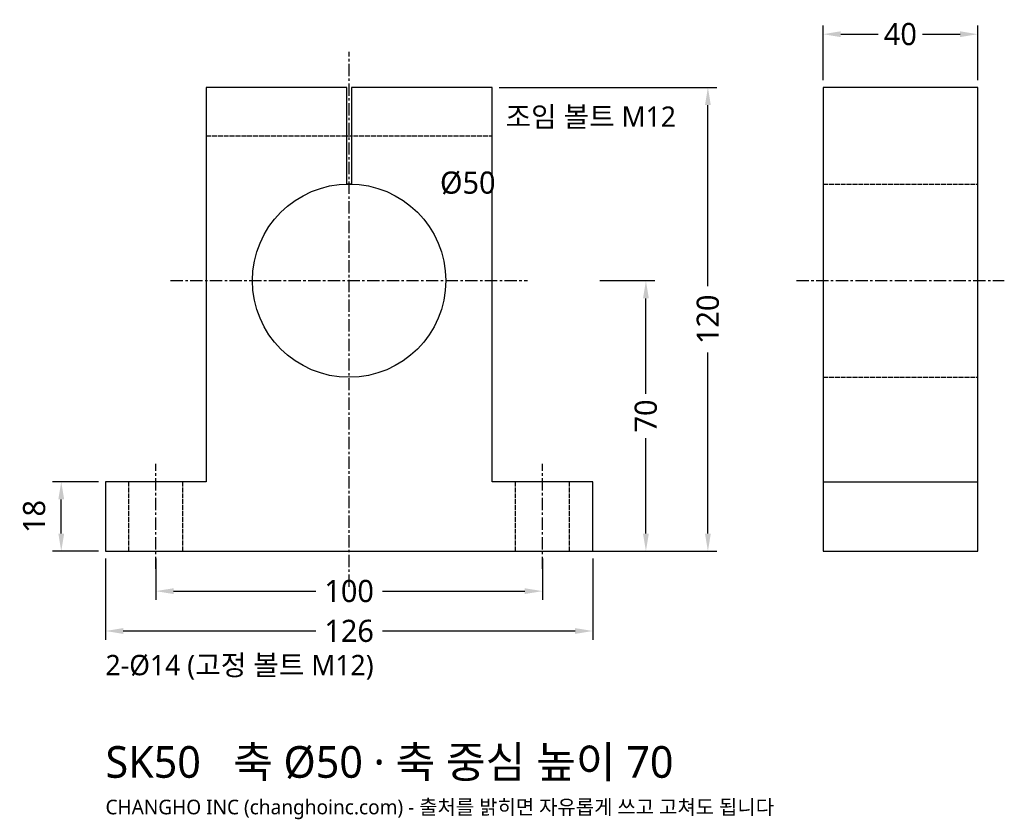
# Model space of a CAD drawing. Header units: millimetres. Extents: x -85 to 169, y -69 to 138.
import ezdxf

# ---------------------------------------------------------------- set-up
doc = ezdxf.new("R2010")
doc.units = ezdxf.units.MM
doc.linetypes.add('CENTER', pattern=[5.08, 3.175, -0.635, 0.635, -0.635])
doc.linetypes.add('DASHED', pattern=[1.524, 1.27, -0.254])
for name, color, linetype in [('문자', 7, 'CONTINUOUS'), ('숨은선', 3, 'DASHED'), ('외형선', 7, 'CONTINUOUS'), ('중심선', 1, 'CENTER'), ('치수', 4, 'CONTINUOUS')]:
    doc.layers.add(name, color=color, linetype=linetype)
doc.styles.add('CH_KOR', font='malgun.ttf')
doc.dimstyles.new('CH_DIM', dxfattribs={"dimtxt": 2.5, "dimasz": 2, "dimexe": 1, "dimexo": 0.8, "dimgap": 0.8, "dimtad": 1, "dimdec": 1, "dimdsep": 46, "dimtxsty": 'CH_KOR', "dimcen": 2.5, "dimclrd": 4, "dimclre": 4, "dimclrt": 4, "dimazin": 3, "dimtfac": 1, "dimtmove": 0, "dimatfit": 3})

# ---------------------------------------------------------------- blocks, each defined once
blk = doc.blocks.new('_CLOSEDFILLED')
at = {"color": 0, "linetype": 'BYBLOCK'}
blk.add_solid([(-1, 0.164), (0, 0), (-1, -0.164)], dxfattribs=at)
blk = doc.blocks.new('*D1')
at = {"color": 4}
for p, q in [((-63, -1.83), (-63, -22.91)), ((63, -1.83), (63, -22.91)), ((-58.42, -20.62), (-8.59, -20.62)), ((8.59, -20.62), (58.42, -20.62))]:
    blk.add_line(p, q, dxfattribs=at)
at = {"layer": 'Defpoints'}
for p in [(-63, 0), (63, 0), (-63, -20.62)]:
    blk.add_point(p, dxfattribs=at)
at = {"layer": '치수', "color": 4, "xscale": 4.581818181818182, "yscale": 4.581818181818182, "rotation": 180}
blk.add_blockref('_CLOSEDFILLED', (-63, -20.62), dxfattribs=at)
at = {"layer": '치수', "color": 4, "xscale": 4.581818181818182, "yscale": 4.581818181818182}
blk.add_blockref('_CLOSEDFILLED', (63, -20.62), dxfattribs=at)
at = {"layer": '치수', "color": 4, "insert": (0, -20.62), "char_height": 5.727, "attachment_point": 5, "style": 'CH_KOR'}
blk.add_mtext('126', dxfattribs=at)
blk = doc.blocks.new('*D2')
at = {"color": 4}
for p, q in [((-50, -1.83), (-50, -12.6)), ((50, -1.83), (50, -12.6)), ((-45.42, -10.31), (-8.59, -10.31)), ((8.59, -10.31), (45.42, -10.31))]:
    blk.add_line(p, q, dxfattribs=at)
at = {"layer": 'Defpoints'}
for p in [(-50, 0), (50, 0), (-50, -10.31)]:
    blk.add_point(p, dxfattribs=at)
at = {"layer": '치수', "color": 4, "xscale": 4.581818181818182, "yscale": 4.581818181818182, "rotation": 180}
blk.add_blockref('_CLOSEDFILLED', (-50, -10.31), dxfattribs=at)
at = {"layer": '치수', "color": 4, "xscale": 4.581818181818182, "yscale": 4.581818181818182}
blk.add_blockref('_CLOSEDFILLED', (50, -10.31), dxfattribs=at)
at = {"layer": '치수', "color": 4, "insert": (0, -10.31), "char_height": 5.727, "attachment_point": 5, "style": 'CH_KOR'}
blk.add_mtext('100', dxfattribs=at)
blk = doc.blocks.new('*D3')
at = {"color": 4}
for p, q in [((64.83, 70), (79.04, 70)), ((76.75, 40.73), (76.75, 65.42)), ((76.75, 4.58), (76.75, 29.27)), ((64.83, 0), (79.04, 0))]:
    blk.add_line(p, q, dxfattribs=at)
at = {"layer": 'Defpoints'}
for p in [(63, 70), (63, 0), (76.75, 0)]:
    blk.add_point(p, dxfattribs=at)
at = {"layer": '치수', "color": 4, "xscale": 4.581818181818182, "yscale": 4.581818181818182}
for p, rotation in [((76.75, 70), 90), ((76.75, 0), 270)]:
    blk.add_blockref('_CLOSEDFILLED', p, dxfattribs=dict(at, rotation=rotation))
at = {"layer": '치수', "color": 4, "insert": (76.75, 35), "char_height": 5.727, "attachment_point": 5, "rotation": 90, "style": 'CH_KOR'}
blk.add_mtext('70', dxfattribs=at)
blk = doc.blocks.new('*D4')
at = {"color": 4}
for p, q in [((38.83, 120), (95.07, 120)), ((92.78, 68.59), (92.78, 115.42)), ((92.78, 4.58), (92.78, 51.41)), ((38.83, 0), (95.07, 0))]:
    blk.add_line(p, q, dxfattribs=at)
at = {"layer": 'Defpoints'}
for p in [(37, 120), (37, 0), (92.78, 0)]:
    blk.add_point(p, dxfattribs=at)
at = {"layer": '치수', "color": 4, "xscale": 4.581818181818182, "yscale": 4.581818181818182}
for p, rotation in [((92.78, 120), 90), ((92.78, 0), 270)]:
    blk.add_blockref('_CLOSEDFILLED', p, dxfattribs=dict(at, rotation=rotation))
at = {"layer": '치수', "color": 4, "insert": (92.78, 60), "char_height": 5.727, "attachment_point": 5, "rotation": 90, "style": 'CH_KOR'}
blk.add_mtext('120', dxfattribs=at)
blk = doc.blocks.new('*D5')
at = {"color": 4}
for p, q in [((-64.83, 18), (-76.75, 18)), ((-74.45, 4.58), (-74.45, 13.42)), ((-64.83, 0), (-76.75, 0))]:
    blk.add_line(p, q, dxfattribs=at)
at = {"layer": 'Defpoints'}
for p in [(-63, 18), (-74.45, 0), (-63, 0)]:
    blk.add_point(p, dxfattribs=at)
at = {"layer": '치수', "color": 4, "xscale": 4.581818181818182, "yscale": 4.581818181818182}
for p, rotation in [((-74.45, 18), 90), ((-74.45, 0), 270)]:
    blk.add_blockref('_CLOSEDFILLED', p, dxfattribs=dict(at, rotation=rotation))
at = {"layer": '치수', "color": 4, "insert": (-81.44, 9), "char_height": 5.727, "attachment_point": 5, "rotation": 90, "style": 'CH_KOR'}
blk.add_mtext('18', dxfattribs=at)
blk = doc.blocks.new('*D6')
at = {"color": 4}
for p, q in [((122.56, 121.83), (122.56, 136.04)), ((162.56, 121.83), (162.56, 136.04)), ((127.15, 133.75), (136.84, 133.75)), ((148.29, 133.75), (157.98, 133.75))]:
    blk.add_line(p, q, dxfattribs=at)
at = {"layer": 'Defpoints'}
for p in [(122.56, 133.75), (122.56, 120), (162.56, 120)]:
    blk.add_point(p, dxfattribs=at)
at = {"layer": '치수', "color": 4, "xscale": 4.581818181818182, "yscale": 4.581818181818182, "rotation": 180}
blk.add_blockref('_CLOSEDFILLED', (122.56, 133.75), dxfattribs=at)
at = {"layer": '치수', "color": 4, "xscale": 4.581818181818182, "yscale": 4.581818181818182}
blk.add_blockref('_CLOSEDFILLED', (162.56, 133.75), dxfattribs=at)
at = {"layer": '치수', "color": 4, "insert": (142.56, 133.75), "char_height": 5.727, "attachment_point": 5, "style": 'CH_KOR'}
blk.add_mtext('40', dxfattribs=at)

msp = doc.modelspace()

# ---------------------------------------------------------------- linework, layer by layer
at = {"layer": '숨은선'}
for p, q in [((-37, 107.5), (37, 107.5)), ((122.56, 95), (162.56, 95)), ((122.56, 45), (162.56, 45)), ((-57, 0), (-57, 18)), ((-43, 0), (-43, 18)), ((43, 0), (43, 18)), ((57, 0), (57, 18))]:
    msp.add_line(p, q, dxfattribs=at)
at = {"layer": '외형선'}
msp.add_line((122.56, 18), (162.56, 18), dxfattribs=at)
for points in [[(-63, 0), (63, 0), (63, 18), (37, 18), (37, 120), (0.6, 120), (0.6, 95), (-0.6, 95), (-0.6, 120), (-37, 120), (-37, 18), (-63, 18)], [(122.56, 0), (162.56, 0), (162.56, 120), (122.56, 120)]]:
    msp.add_lwpolyline(points, close=True, dxfattribs=at)
msp.add_circle((0, 70), 25, dxfattribs=at)
at = {"layer": '중심선'}
for p, q in [((0, -9.16), (0, 129.16)), ((-46.16, 70), (46.16, 70)), ((115.69, 70), (169.44, 70)), ((-50, -4.58), (-50, 22.58)), ((50, -4.58), (50, 22.58))]:
    msp.add_line(p, q, dxfattribs=at)

# ---------------------------------------------------------------- texts
at = {"layer": '문자', "style": 'CH_KOR'}
for s, height, p in [('조임 볼트 M12', 5.269, (40.44, 109.79)), ('Ø50', 5.727, (23.5, 92.5)), ('2-Ø14 (고정 볼트 M12)', 5.2691, (-63, -32.07)), ('SK50   축 Ø50 · 축 중심 높이 70', 8.19, (-63, -58.59)), ('CHANGHO INC (changhoinc.com) - 출처를 밝히면 자유롭게 쓰고 고쳐도 됩니다', 3.78, (-63, -68.04))]:
    msp.add_text(s, height=height, dxfattribs=at).set_placement(p)

# ---------------------------------------------------------------- dimensions: what is measured, and where the dimension line sits
at = {"layer": '치수'}
for base, p1, p2, picture, middle in [((122.56, 133.75), (122.56, 120), (162.56, 120), '*D6', (142.56, 133.75)), ((-63, -20.62), (-63, 0), (63, 0), '*D1', (0, -20.62)), ((-50, -10.31), (-50, 0), (50, 0), '*D2', (0, -10.31))]:
    dim = msp.add_linear_dim(base=base, p1=p1, p2=p2, dimstyle='CH_DIM', override={"dimscale": 2.290909}, dxfattribs=at)
    dim.commit()
    dim.dimension.update_dxf_attribs({"geometry": picture, "text_midpoint": middle})
for base, p1, p2, picture, middle in [((92.78, 0), (37, 0), (37, 120), '*D4', (92.78, 60)), ((76.75, 0), (63, 0), (63, 70), '*D3', (76.75, 35)), ((-74.45, 0), (-63, 0), (-63, 18), '*D5', (-81.44, 9))]:
    dim = msp.add_linear_dim(base=base, p1=p1, p2=p2, angle=90, dimstyle='CH_DIM', override={"dimscale": 2.290909}, dxfattribs=at)
    dim.commit()
    dim.dimension.update_dxf_attribs({"geometry": picture, "text_midpoint": middle})

doc.saveas('drawing.dxf')
